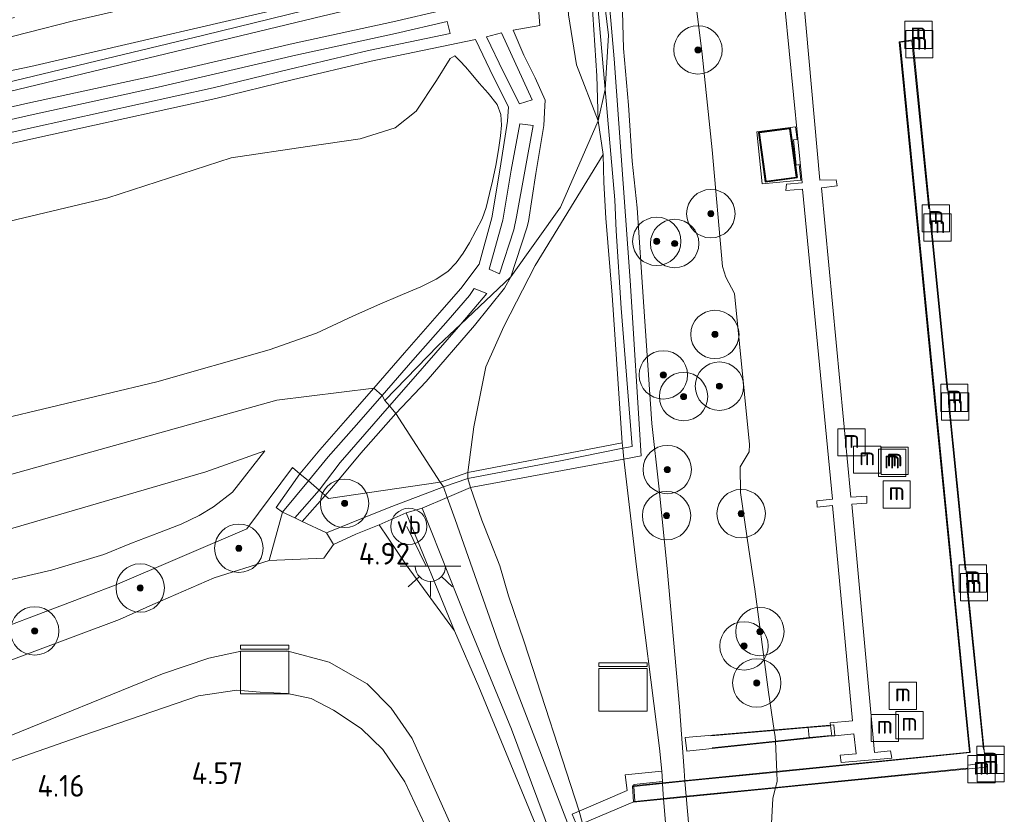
# Model space of a CAD drawing. Extents: x 130905 to 137824, y 412333 to 417928.
# Tile 43 of 256: x 132066 to 132148, y 413333 to 413398. Entities that reach past the tile are written whole.
import ezdxf
from ezdxf.enums import TextEntityAlignment as Align
from ezdxf.lldxf.tags import DXFTag

# ---------------------------------------------------------------- set-up
doc = ezdxf.new("R2010")
doc.units = 0
for name, color, linetype, lineweight in [('B-ME-BC-BETONVORM-GV', 50, 'Continuous', 18), ('B-ME-GR-BOOM-S', 90, 'Continuous', 25), ('B-ME-GR-GRAS-GV', 60, 'Continuous', 13), ('B-ME-GW-OPHOGING_KRUIN-G', 90, 'Continuous', 18), ('B-ME-GW-TALUD_KRUIN-G', 90, 'Continuous', 18), ('B-ME-GW-TALUD_TEEN-G', 90, 'Continuous', 18), ('B-ME-IE-MEUBILAIR_WATERWEGMEUBILAIR-S', 150, 'Continuous', 25), ('B-ME-IE-MEUBILAIR_WEGMEUBILAIR-G', 7, 'Continuous', 18), ('B-ME-IE-MEUBILAIR_WEGMEUBILAIR-S', 7, 'Continuous', 25), ('B-ME-IE-TERREINAFSCHEIDING_DOORGANG-G', 210, 'Continuous', 18), ('B-ME-IE-TERREINAFSCHEIDING_KUNSTMATIG_HEKWERK-G', 20, 'IE-TERREINAFSCHEIDING-KUNSTMATIG', 18), ('B-ME-KG-KADASTRAAL_DAKRAND-G', 170, 'Continuous', 18), ('B-ME-KL-DATA-S', 90, 'Continuous', 25), ('B-ME-KL-ET_LS_OV_LICHTPUNT-S', 190, 'Continuous', 25), ('B-ME-KW-KUNSTWERK_BRUG-GV', 170, 'Continuous', 18), ('B-ME-KW-KUNSTWERK_PONTON-GV', 170, 'Continuous', 18), ('B-ME-KW-KUNSTWERK_STEIGER-GV', 170, 'Continuous', 18), ('B-ME-OB-OEVERVOORZIENING-G', 7, 'Continuous', 18), ('B-ME-OG-BEBOUWING_SCHUUR-GV', 7, 'Continuous', 35), ('B-ME-OG-WATER_HAVEN-GV', 170, 'Continuous', 18), ('B-ME-OG-WATER_SLOOT-G', 120, 'Continuous', 18), ('B-ME-OG-WATER_SLOOT-GV', 120, 'Continuous', 18), ('B-ME-OG-WEG_TRAP-GV', 7, 'Continuous', 18), ('B-ME-VH-VERHARDING_BETON-GV', 252, 'Continuous', 18), ('B-ME-VH-VERHARDING_STRAATBAKSTEEN-GV', 252, 'Continuous', 18), ('B-ME-WH-WINTERBED-G', 150, 'WH-WINTERBED', 18), ('X-XX-AL-HOOGTELABEL-S', 7, 'Continuous', 25)]:
    doc.layers.add(name, color=color, linetype=linetype, lineweight=lineweight)
doc.styles.add('NLCS-ISO', font='NLCS-ISO.ttf')
doc.styles.add('NLCS-ISO-ANNOTATIVE-T18', font='NLCS-ISO.ttf', dxfattribs={"height": 1.8})
doc.styles.get("Standard").update_dxf_attribs({"font": 'arial.ttf'})
doc.linetypes.add('IE-TERREINAFSCHEIDING-KUNSTMATIG', pattern='A,4,[82,NLCS.SHX,S=0.75,R=90,X=0,Y=0],4,-2', length=10)
tags = doc.linetypes.add('WH-WINTERBED', pattern='A,6,-3.5,["WB",Standard,S=1.8,R=0,X=-1.5,Y=-0.9],-3.5,6,-3.5,6,-3.5,6,-3.5,6,-3.5', length=51).pattern_tags.tags
tags[6] = DXFTag(74, 10)

# ---------------------------------------------------------------- blocks, each defined once
blk = doc.blocks.new('SAL-HOOGTELABEL-SO')
at = {"color": 0, "linetype": 'ByBlock', "lineweight": -2, "style": 'NLCS-ISO-ANNOTATIVE-T18'}
blk.add_attdef('HOOGTE', text='', height=1.8, dxfattribs=at).set_placement((2.788, 0), align=Align.RIGHT)
blk = doc.blocks.new('SGR-BOOM_01-SO')
at = {"linetype": 'ByBlock', "lineweight": 18}
h = blk.add_hatch(color=0, dxfattribs=at)
h.dxf.hatch_style = 1
edge = h.paths.add_edge_path()
edge.add_arc((0, 0), 0.25, 0, 360)
at = {"color": 0, "linetype": 'ByBlock', "lineweight": 18}
for radius in [2, 0.25]:
    blk.add_circle((0, 0), radius, dxfattribs=at)
blk = doc.blocks.new('SKL-DATA_KAST-SO')
at = {"color": 0, "linetype": 'ByBlock', "lineweight": 18}
for points in [[(-2, 2), (2, 2), (2, 1.68), (-2, 1.68)], [(-2, 1.52), (2, 1.52), (2, -2), (-2, -2)]]:
    blk.add_lwpolyline(points, close=True, dxfattribs=at)
blk = doc.blocks.new('SIE-WATER_MEERPAAL-SO')
at = {"color": 0, "linetype": 'ByBlock', "lineweight": 18}
blk.add_lwpolyline([(-1.125, -1.125), (1.125, -1.125), (1.125, 1.125), (-1.125, 1.125)], close=True, dxfattribs=at)
at = {"color": 0, "linetype": 'ByBlock', "lineweight": 18, "style": 'NLCS-ISO'}
blk.add_text('m', height=1.5, dxfattribs=at).set_placement((0, 0.283), align=Align.MIDDLE_CENTER)
blk = doc.blocks.new('SKL-ET_OV_LICHTPUNT-SO')
at = {"color": 0, "linetype": 'ByBlock', "lineweight": 18}
for points in [[(-1.25, 0), (-2.5, 0)], [(1.25, 0), (2.5, 0)], [(-0.915, -0.851), (-1.831, -1.703)], [(0, -1.25), (0, -2.5)], [(0.915, -0.851), (1.831, -1.703)]]:
    blk.add_lwpolyline(points, dxfattribs=at)
blk.add_lwpolyline([(0, 0), (1.25, 0, -1), (-1.25, 0)], format="xyb", close=True, dxfattribs=at)
blk = doc.blocks.new('SIE-WEG_PAAL_VERKEERSBORD-SO')
at = {"color": 0, "linetype": 'ByBlock', "lineweight": 18}
blk.add_circle((0, 0), 1.5, dxfattribs=at)
at = {"color": 0, "linetype": 'ByBlock', "lineweight": 18, "style": 'NLCS-ISO'}
blk.add_text('vb', height=1.5, dxfattribs=at).set_placement((0, 0.132), align=Align.MIDDLE_CENTER)

msp = doc.modelspace()

# ---------------------------------------------------------------- linework, layer by layer
at = {"layer": 'B-ME-BC-BETONVORM-GV'}
for points in [[(132114.432, 413408.373, 2.424), (132115.602, 413395.078, 2.64), (132116.918, 413376.754, 2.965), (132117.826, 413362.263, 2.915), (132116.396, 413362.01, 3.027), (132116.302, 413362.895, 3.039), (132117.079, 413363.052, 3.039), (132116.163, 413374.474, 3.001), (132115.756, 413380.869, 3.126), (132115.639, 413383.426, 3.051), (132114.844, 413392.549, 2.701), (132113.603, 413406.678, 2.426)], [(132109.241, 413400.727, 1.79), (132109.463, 413397.831, 2.011), (132107.238, 413397.441, 1.815), (132108.13, 413395.387, 2.068), (132109.055, 413393.492, 2.26), (132109.888, 413391.658, 2.453), (132109.86, 413391.192, 2.523), (132109.775, 413389.559, 2.759), (132109.128, 413385.593, 3.263), (132108.507, 413381.648, 3.865), (132108.376, 413381.1, 3.913), (132107.065, 413377.066, 4.247), (132106.54, 413376.138, 4.357), (132104.063, 413373.031, 4.673), (132100.06, 413368.425, 5.089), (132097.559, 413365.762, 5.218), (132094.662, 413362.487, 5.125), (132092.745, 413360.203, 4.976), (132091.705, 413359.001, 4.996), (132091.199, 413359.436, 5.017), (132092.944, 413361.728, 5.192), (132097.013, 413366.409, 5.279), (132098.776, 413368.405, 5.264), (132102.926, 413373.153, 4.764), (132105.083, 413375.675, 4.619), (132104.033, 413376.109, 4.619), (132103.633, 413375.526, 4.644), (132101.865, 413373.486, 4.898), (132098.967, 413370.19, 5.186), (132096.416, 413367.257, 5.322), (132094.078, 413364.577, 5.33), (132091.965, 413362.185, 5.199), (132090.339, 413360.203, 5.081), (132089.628, 413360.786, 5.081), (132091.264, 413362.782, 5.2), (132093.387, 413365.184, 5.33), (132095.723, 413367.861, 5.322), (132098.275, 413370.795, 5.186), (132101.172, 413374.091, 4.898), (132102.918, 413376.105, 4.644), (132104.428, 413378.099, 4.386), (132105.485, 413381.949, 3.788), (132106.17, 413386.051, 3.16), (132106.788, 413389.912, 2.698), (132106.867, 413391.114, 2.514), (132105.635, 413393.573, 2.156), (132104.144, 413396.67, 1.572), (132095.499, 413394.874, 1.224), (132088.993, 413393.335, 1.226), (132082.661, 413391.786, 1.176), (132067.631, 413388.485, 1.212), (132048.33, 413384.128, 1.216)], [(132055.665, 413388.815, 1.12), (132067.121, 413391.406, 1.122), (132077.675, 413393.696, 1.124), (132089.066, 413396.341, 1.158), (132097.312, 413398.134, 1.16), (132101.575, 413399.121, 1.362)], [(132048.134, 413385.027, 1.216), (132067.431, 413389.383, 1.212), (132082.453, 413392.682, 1.176), (132088.778, 413394.229, 1.226), (132095.3, 413395.772, 1.224), (132102.037, 413397.172, 1.474), (132101.793, 413398.148, 1.375), (132097.53, 413397.161, 1.172), (132089.285, 413395.368, 1.17), (132077.893, 413392.723, 1.136), (132067.337, 413390.433, 1.134), (132055.884, 413387.842, 1.132)]]:
    msp.add_polyline3d(points, dxfattribs=at)
for points in [[(132105.051, 413396.905, 1.698), (132106.461, 413393.978, 2.155), (132107.772, 413391.361, 2.514), (132108.804, 413391.679, 2.514), (132106.275, 413397.215, 1.802)], [(132105.268, 413377.685, 4.386), (132106.12, 413377.316, 4.421), (132107.307, 413380.946, 3.984), (132107.536, 413382.012, 3.796), (132108.902, 413389.556, 2.759), (132107.789, 413389.706, 2.721), (132107.075, 413385.885, 3.158), (132106.384, 413381.751, 3.788)], [(132116.396, 413362.01, 3.027), (132103.711, 413359.666, 5.44), (132103.488, 413360.408, 5.401), (132111.29, 413361.895, 4.051), (132116.302, 413362.895, 3.039)], [(132090.339, 413360.203, 5.081), (132088.177, 413357.617, 4.993), (132087.65, 413358.016, 5.08), (132089.628, 413360.786, 5.081)], [(132094.253, 413355.791, 4.864), (132092.398, 413354.938, 4.796), (132091.821, 413355.915, 4.896), (132094.743, 413357.104, 4.999), (132097.011, 413357.994, 5.165), (132100.555, 413359.354, 5.438), (132101.479, 413359.702, 5.508), (132103.488, 413360.408, 5.401), (132103.711, 413359.666, 5.44), (132101.795, 413358.822, 5.519), (132099.734, 413357.961, 5.508), (132098.393, 413357.571, 5.209), (132096.167, 413356.565, 5.029)], [(132091.705, 413359.001, 4.996), (132089.806, 413356.856, 4.949), (132089.192, 413357.143, 4.965), (132091.199, 413359.436, 5.017)]]:
    msp.add_polyline3d(points, close=True, dxfattribs=at)
at = {"layer": 'B-ME-GR-GRAS-GV'}
for points in [[(132120.157, 413327.96, 3.422), (132119.66, 413333.953, 3.896), (132119.632, 413334.284, 3.388), (132119.591, 413335.194, 3.882), (132119.583, 413335.36, 3.379), (132119.545, 413336.206, 3.372), (132119.349, 413338.117, 3.326), (132117.428, 413353.113, 3.282), (132116.396, 413362.01, 3.027), (132117.826, 413362.263, 2.915), (132116.918, 413376.754, 2.965), (132115.602, 413395.078, 2.64), (132114.432, 413408.373, 2.424)], [(132113.603, 413406.678, 2.426), (132114.844, 413392.549, 2.701), (132115.639, 413383.426, 3.051), (132115.756, 413380.869, 3.126), (132116.163, 413374.474, 3.001), (132117.079, 413363.052, 3.039), (132116.302, 413362.895, 3.039), (132116.248, 413363.358, 3.027), (132115.42, 413375.551, 3.066), (132114.915, 413381.923, 3.392), (132114.741, 413384.867, 3.138), (132114.695, 413387.184, 2.926), (132114.269, 413389.956, 2.851), (132114.15, 413393.683, 2.629), (132113.758, 413400.023, 2.479)], [(132121.679, 413405.013, 0.9), (132122.882, 413395.465, 0.9), (132123.707, 413387.55, 0.9), (132124.556, 413377.914, 0.9), (132124.824, 413377.023, 0.9), (132125.544, 413375.674, 0.9), (132126.785, 413363.22, 0.9), (132126.746, 413362.605, 0.9), (132125.997, 413361.356, 0.9), (132126.04, 413359.247, 0.9), (132126.739, 413354.536, 0.9), (132127.219, 413351.25, 0.9), (132128.36, 413342.752, 0.9), (132128.826, 413339.579, 0.9), (132128.905, 413339.044, 0.9), (132128.92, 413338.697, 0.9), (132129.031, 413336.143, 0.9), (132129.064, 413335.373, 0.9), (132128.942, 413334.879, 0.9), (132128.712, 413333.951, 0.9), (132128.57, 413331.411, 0.9)], [(132086.451, 413401.805, 0.421), (132070.805, 413398.185, 0.421), (132056.116, 413394.433, 0.421), (132034.793, 413389.966, 0.421), (132034.939, 413391.711, 0.892), (132048.431, 413394.563, 0.761), (132051.839, 413395.046, 0.637), (132054.505, 413395.608, 0.908), (132057.678, 413396.262, 0.926), (132059.935, 413396.747, 1.003), (132063.152, 413397.735, 0.863), (132066.027, 413398.492, 0.945)], [(132092.695, 413399.725, 1.036), (132081.677, 413397.024, 1.18), (132060.926, 413392.036, 1.018), (132034.5, 413386.464, 0.959), (132034.579, 413387.404, 0.421), (132041.092, 413388.955, 0.421), (132067.37, 413394.447, 0.421), (132091.646, 413400.087, 0.421)], [(132111.83, 413398.723, 2.011), (132112.47, 413394.589, 2.139), (132114.269, 413389.956, 2.851), (132114.695, 413387.184, 2.926), (132109.067, 413377.994, 4.001), (132106.482, 413372.972, 4.401), (132104.994, 413369.623, 4.751), (132104.006, 413364.679, 5.076), (132103.488, 413360.887, 5.276), (132101.318, 413360.115, 5.464), (132101.221, 413360.101, 5.461), (132091.993, 413358.753, 5.151), (132091.705, 413359.001, 4.996), (132092.745, 413360.203, 4.976), (132094.662, 413362.487, 5.125), (132097.559, 413365.762, 5.218), (132100.06, 413368.425, 5.089), (132104.063, 413373.031, 4.673), (132106.54, 413376.138, 4.357), (132107.065, 413377.066, 4.247), (132108.376, 413381.1, 3.913), (132108.507, 413381.648, 3.865), (132109.128, 413385.593, 3.263), (132109.775, 413389.559, 2.759), (132109.86, 413391.192, 2.523), (132109.888, 413391.658, 2.453), (132109.055, 413393.492, 2.26), (132108.13, 413395.387, 2.068), (132107.238, 413397.441, 1.815), (132109.463, 413397.831, 2.011), (132109.241, 413400.727, 1.79)], [(132116.264, 413400.021, 2.697), (132116.377, 413395.925, 2.701), (132116.78, 413391.252, 2.792), (132117.077, 413386.613, 2.902), (132117.506, 413382.764, 2.944), (132118.016, 413375.009, 2.943), (132118.714, 413364.936, 2.834), (132119.296, 413359.769, 2.884), (132119.988, 413352.978, 3.053), (132121.001, 413341.547, 3.05), (132121.372, 413336.282, 3.143), (132121.448, 413335.381, 3.903), (132121.552, 413334.142, 3.197), (132121.759, 413331.687, 3.259)], [(132121.759, 413331.687, 3.259), (132121.552, 413334.142, 3.197), (132121.448, 413335.381, 3.903), (132121.372, 413336.282, 3.143), (132121.001, 413341.547, 3.05), (132119.988, 413352.978, 3.053), (132119.296, 413359.769, 2.884), (132118.714, 413364.936, 2.834), (132118.016, 413375.009, 2.943), (132117.506, 413382.764, 2.944), (132117.077, 413386.613, 2.902), (132116.78, 413391.252, 2.792), (132116.377, 413395.925, 2.701), (132116.264, 413400.021, 2.697)], [(132101.575, 413399.121, 1.362), (132097.312, 413398.134, 1.16), (132089.066, 413396.341, 1.158), (132077.675, 413393.696, 1.124), (132067.121, 413391.406, 1.122), (132055.665, 413388.815, 1.12), (132046.185, 413386.688, 1.088), (132034.306, 413384.141, 0.973), (132034.4, 413385.268, 0.936), (132063.985, 413391.978, 1.099), (132091.572, 413398.635, 1.063)], [(132048.33, 413384.128, 1.216), (132067.631, 413388.485, 1.212), (132082.661, 413391.786, 1.176), (132088.993, 413393.335, 1.226), (132095.499, 413394.874, 1.224), (132104.144, 413396.67, 1.572), (132105.635, 413393.573, 2.156), (132106.867, 413391.114, 2.514), (132106.788, 413389.912, 2.698), (132106.17, 413386.051, 3.16), (132105.485, 413381.949, 3.788), (132104.428, 413378.099, 4.386), (132102.918, 413376.105, 4.644), (132101.172, 413374.091, 4.898), (132098.275, 413370.795, 5.186), (132095.723, 413367.861, 5.322), (132093.387, 413365.184, 5.33), (132091.264, 413362.782, 5.2), (132089.628, 413360.786, 5.081), (132089.022, 413361.306, 5.27), (132085.244, 413356.23, 4.832), (132074.354, 413351.597, 4.466), (132065.656, 413348.29, 4.336)], [(132055.867, 413363.148, 5.302), (132077.797, 413368.383, 5.515), (132087.069, 413371.025, 5.476), (132090.998, 413372.4, 5.482), (132093.992, 413373.808, 5.368), (132096.042, 413374.733, 5.212), (132098.109, 413375.608, 5.066), (132099.611, 413376.242, 4.95), (132100.877, 413376.877, 4.806), (132101.861, 413377.497, 4.668), (132102.527, 413378.221, 4.578), (132103.108, 413379.026, 4.346), (132103.625, 413379.884, 4.256), (132104.154, 413380.858, 4.084), (132104.686, 413381.856, 3.976), (132105.025, 413382.805, 3.81), (132105.291, 413383.949, 3.548), (132105.545, 413384.977, 3.362), (132105.827, 413386.26, 3.156), (132106.039, 413387.551, 3.008), (132106.19, 413388.708, 2.89), (132106.287, 413389.589, 2.784), (132106.218, 413390.465, 2.582), (132105.911, 413391.297, 2.358), (132105.194, 413392.244, 2.236), (132104.438, 413393.054, 2.152), (132103.775, 413393.855, 1.956), (132103.321, 413394.421, 1.772), (132102.877, 413394.869, 1.69), (132102.433, 413395.316, 1.558), (132102.034, 413395.102, 1.56), (132100.9, 413393.288, 1.55), (132099.243, 413390.764, 1.601), (132097.486, 413389.377, 1.674), (132094.603, 413388.477, 1.695), (132090.262, 413387.829, 1.633), (132083.929, 413386.882, 1.674), (132073.733, 413383.603, 1.626), (132049.987, 413377.946, 1.76)], [(132049.987, 413377.946, 1.76), (132073.733, 413383.603, 1.626), (132083.929, 413386.882, 1.674), (132090.262, 413387.829, 1.633), (132094.603, 413388.477, 1.695), (132097.486, 413389.377, 1.674), (132099.243, 413390.764, 1.601), (132100.9, 413393.288, 1.55), (132102.034, 413395.102, 1.56), (132102.433, 413395.316, 1.558), (132102.877, 413394.869, 1.69), (132103.321, 413394.421, 1.772), (132103.775, 413393.855, 1.956), (132104.438, 413393.054, 2.152), (132105.194, 413392.244, 2.236), (132105.911, 413391.297, 2.358), (132106.218, 413390.465, 2.582), (132106.287, 413389.589, 2.784), (132106.19, 413388.708, 2.89), (132106.039, 413387.551, 3.008), (132105.827, 413386.26, 3.156), (132105.545, 413384.977, 3.362), (132105.291, 413383.949, 3.548), (132105.025, 413382.805, 3.81), (132104.686, 413381.856, 3.976), (132104.154, 413380.858, 4.084), (132103.625, 413379.884, 4.256), (132103.108, 413379.026, 4.346), (132102.527, 413378.221, 4.578), (132101.861, 413377.497, 4.668), (132100.877, 413376.877, 4.806), (132099.611, 413376.242, 4.95), (132098.109, 413375.608, 5.066), (132096.042, 413374.733, 5.212), (132093.992, 413373.808, 5.368), (132090.998, 413372.4, 5.482), (132087.069, 413371.025, 5.476), (132077.797, 413368.383, 5.515), (132055.867, 413363.148, 5.302)], [(132057.696, 413350.177, 4.233), (132069.088, 413352.838, 4.087), (132073.41, 413354.126, 4.239), (132075.715, 413355.07, 4.387), (132078.019, 413355.931, 4.484), (132079.82, 413356.625, 4.659), (132081.293, 413357.35, 4.768), (132082.476, 413358.049, 4.814), (132084.043, 413359.28, 4.877), (132086.722, 413362.687, 5.337), (132081.854, 413360.949, 5.264), (132058.78, 413354.234, 5.175)], [(132110.413, 413330.833, 5.634), (132107.114, 413339.69, 5.602), (132103.433, 413348.573, 5.434), (132099.734, 413357.961, 5.508), (132101.795, 413358.822, 5.519), (132103.711, 413359.666, 5.44), (132104.664, 413356.965, 5.387), (132105.355, 413355.226, 5.314), (132106.139, 413353.184, 5.354), (132106.871, 413350.714, 5.295), (132108.157, 413346.904, 5.472), (132112.698, 413332.927, 5.41), (132112.137, 413332.675, 5.38), (132112.548, 413331.686, 5.38)], [(132064.817, 413338.799, 4.547), (132078.253, 413344.248, 4.672), (132082.082, 413345.551, 4.822), (132084.773, 413346.121, 4.847), (132088.532, 413346.162, 4.885), (132092.044, 413345.225, 5.047), (132095.189, 413343.431, 5.16), (132097.155, 413341.414, 5.172), (132098.907, 413338.915, 5.16), (132102.117, 413331.719, 5.285)], [(132060.327, 413335.21, 4.413), (132071.774, 413339.206, 4.458), (132081.233, 413342.439, 4.718), (132084.406, 413342.909, 4.937), (132086.347, 413342.753, 4.815), (132088.586, 413342.636, 4.895), (132090.542, 413342.211, 5.076), (132092.385, 413341.268, 4.975), (132094.675, 413339.757, 4.954), (132096.477, 413338.007, 5.072), (132098.289, 413335.349, 5.195), (132101.18, 413329.163, 5.448)], [(132101.18, 413329.163, 5.448), (132098.289, 413335.349, 5.195), (132096.477, 413338.007, 5.072), (132094.675, 413339.757, 4.954), (132092.385, 413341.268, 4.975), (132090.542, 413342.211, 5.076), (132088.586, 413342.636, 4.895), (132086.347, 413342.753, 4.815), (132084.406, 413342.909, 4.937), (132081.233, 413342.439, 4.718), (132071.774, 413339.206, 4.458), (132060.327, 413335.21, 4.413)]]:
    msp.add_polyline3d(points, dxfattribs=at)
for points in [[(132114.15, 413393.683, 2.629), (132114.269, 413389.956, 2.851), (132112.47, 413394.589, 2.139), (132111.83, 413398.723, 2.011), (132111.51, 413403.504, 2.061), (132113.392, 413403.786, 2.418), (132113.758, 413400.023, 2.479)], [(132063.985, 413391.978, 1.099), (132034.4, 413385.268, 0.936), (132034.5, 413386.464, 0.959), (132060.926, 413392.036, 1.018), (132081.677, 413397.024, 1.18), (132092.695, 413399.725, 1.036), (132093.338, 413399.048, 1.099), (132091.572, 413398.635, 1.063)], [(132048.134, 413385.027, 1.216), (132034.134, 413382.088, 0.994), (132034.22, 413383.107, 0.984), (132046.399, 413385.714, 1.1), (132055.884, 413387.842, 1.132), (132067.337, 413390.433, 1.134), (132077.893, 413392.723, 1.136), (132089.285, 413395.368, 1.17), (132097.53, 413397.161, 1.172), (132101.793, 413398.148, 1.375), (132102.037, 413397.172, 1.474), (132095.3, 413395.772, 1.224), (132088.778, 413394.229, 1.226), (132082.453, 413392.682, 1.176), (132067.431, 413389.383, 1.212)], [(132108.804, 413391.679, 2.514), (132107.772, 413391.361, 2.514), (132106.461, 413393.978, 2.155), (132105.051, 413396.905, 1.698), (132106.275, 413397.215, 1.802)], [(132107.307, 413380.946, 3.984), (132106.12, 413377.316, 4.421), (132105.268, 413377.685, 4.386), (132106.384, 413381.751, 3.788), (132107.075, 413385.885, 3.158), (132107.789, 413389.706, 2.721), (132108.902, 413389.556, 2.759), (132107.536, 413382.012, 3.796)], [(132116.248, 413363.358, 3.027), (132103.488, 413360.887, 5.276), (132104.006, 413364.679, 5.076), (132104.994, 413369.623, 4.751), (132106.482, 413372.972, 4.401), (132109.067, 413377.994, 4.001), (132114.695, 413387.184, 2.926), (132114.741, 413384.867, 3.138), (132114.915, 413381.923, 3.392), (132115.42, 413375.551, 3.066)], [(132092.944, 413361.728, 5.192), (132091.199, 413359.436, 5.017), (132090.339, 413360.203, 5.081), (132091.965, 413362.185, 5.199), (132094.078, 413364.577, 5.33), (132096.416, 413367.257, 5.322), (132098.967, 413370.19, 5.186), (132101.865, 413373.486, 4.898), (132103.633, 413375.526, 4.644), (132104.033, 413376.109, 4.619), (132105.083, 413375.675, 4.619), (132102.926, 413373.153, 4.764), (132098.776, 413368.405, 5.264), (132097.013, 413366.409, 5.279)], [(132111.29, 413361.895, 4.051), (132103.488, 413360.408, 5.401), (132103.488, 413360.887, 5.276), (132116.248, 413363.358, 3.027), (132116.302, 413362.895, 3.039)], [(132048.939, 413348.403, 4.311), (132030.953, 413344.275, 4.399), (132031.239, 413347.439, 5.157), (132058.78, 413354.234, 5.175), (132081.854, 413360.949, 5.264), (132086.722, 413362.687, 5.337), (132084.043, 413359.28, 4.877), (132082.476, 413358.049, 4.814), (132081.293, 413357.35, 4.768), (132079.82, 413356.625, 4.659), (132078.019, 413355.931, 4.484), (132075.715, 413355.07, 4.387), (132073.41, 413354.126, 4.239), (132069.088, 413352.838, 4.087), (132057.696, 413350.177, 4.233)], [(132116.666, 413334.634, 3.936), (132112.698, 413332.927, 5.41), (132108.157, 413346.904, 5.472), (132106.871, 413350.714, 5.295), (132106.139, 413353.184, 5.354), (132105.355, 413355.226, 5.314), (132104.664, 413356.965, 5.387), (132103.711, 413359.666, 5.44), (132116.396, 413362.01, 3.027), (132117.428, 413353.113, 3.282), (132119.349, 413338.117, 3.326), (132119.545, 413336.206, 3.372), (132116.502, 413335.919, 3.934)], [(132040.643, 413337.284, 4.267), (132030.59, 413334.416, 3.792), (132030.302, 413336.369, 4.175), (132046.665, 413341.072, 4.288), (132055.046, 413343.814, 4.117), (132065.656, 413348.29, 4.336), (132074.354, 413351.597, 4.466), (132085.244, 413356.23, 4.832), (132089.022, 413361.306, 5.27), (132089.628, 413360.786, 5.081), (132087.65, 413358.016, 5.08), (132088.177, 413357.617, 4.993), (132087.076, 413353.618, 4.713), (132082.527, 413352.201, 4.626), (132077.473, 413349.988, 4.48), (132074.706, 413348.756, 4.455), (132056.404, 413341.915, 4.43)], [(132100.555, 413359.354, 5.438), (132097.011, 413357.994, 5.165), (132094.743, 413357.104, 4.999), (132091.821, 413355.915, 4.896), (132089.806, 413356.856, 4.949), (132091.705, 413359.001, 4.996), (132091.993, 413358.753, 5.151), (132101.221, 413360.101, 5.461), (132101.318, 413360.115, 5.464), (132103.488, 413360.887, 5.276), (132103.488, 413360.408, 5.401), (132101.479, 413359.702, 5.508)], [(132091.199, 413359.436, 5.017), (132089.192, 413357.143, 4.965), (132088.177, 413357.617, 4.993), (132090.339, 413360.203, 5.081)], [(132113.403, 413323.229, 5.612), (132116.771, 413313.144, 5.408), (132111.949, 413325.008, 5.384), (132108.916, 413332.218, 5.378), (132104.417, 413343.179, 5.184), (132102.398, 413347.812, 4.997), (132098.393, 413357.571, 5.209), (132099.734, 413357.961, 5.508), (132103.433, 413348.573, 5.434), (132107.114, 413339.69, 5.602), (132110.413, 413330.833, 5.634)], [(132098.393, 413357.571, 5.209), (132102.398, 413347.812, 4.997), (132098.391, 413353.277, 4.969), (132096.167, 413356.565, 5.029)], [(132124.627, 413316.459, 3.406), (132119.661, 413314.685, 5.462), (132112.985, 413331.893, 5.38), (132117.278, 413333.716, 3.871), (132117.309, 413333.729, 3.871), (132117.229, 413334.957, 3.856), (132117.218, 413335.118, 3.855), (132119.583, 413335.36, 3.379), (132119.591, 413335.194, 3.882), (132119.632, 413334.284, 3.388), (132119.66, 413333.953, 3.896), (132120.157, 413327.96, 3.422)]]:
    msp.add_polyline3d(points, close=True, dxfattribs=at)
at = {"layer": 'B-ME-GW-OPHOGING_KRUIN-G'}
for points in [[(132115.115, 413397.023, 2.5), (132113.997, 413406.332, 2.396), (132114.052, 413407.048, 2.392), (132114.072, 413408.947, 2.488), (132113.701, 413412.448, 2.483), (132113.409, 413416.154, 2.49), (132113.052, 413419.263, 2.49), (132112.263, 413427.733, 2.479), (132111.367, 413435.042, 2.504), (132110.781, 413439.659, 2.526), (132110.069, 413446.49, 2.446)], [(132115.115, 413397.023, 2.5), (132114.844, 413392.549, 2.701), (132114.269, 413389.956, 2.851), (132111.167, 413382.808, 3.439), (132107.065, 413377.066, 4.247), (132102.926, 413373.153, 4.764), (132101.056, 413371.384, 4.997), (132096.638, 413366.854, 5.322)]]:
    msp.add_polyline3d(points, dxfattribs=at)
at = {"layer": 'B-ME-GW-TALUD_KRUIN-G'}
for points in [[(132113.392, 413403.786, 2.418), (132113.758, 413400.023, 2.479), (132114.15, 413393.683, 2.629), (132114.269, 413389.956, 2.851)], [(132121.759, 413331.687, 3.259), (132121.552, 413334.142, 3.197), (132121.448, 413335.381, 3.903), (132121.372, 413336.282, 3.143), (132121.001, 413341.547, 3.05), (132119.988, 413352.978, 3.053), (132119.296, 413359.769, 2.884), (132118.714, 413364.936, 2.834), (132118.016, 413375.009, 2.943), (132117.506, 413382.764, 2.944), (132117.077, 413386.613, 2.902), (132116.78, 413391.252, 2.792), (132116.377, 413395.925, 2.701), (132116.264, 413400.021, 2.697)], [(132102.433, 413395.316, 1.558), (132102.877, 413394.869, 1.69), (132103.321, 413394.421, 1.772), (132103.775, 413393.855, 1.956), (132104.438, 413393.054, 2.152), (132105.194, 413392.244, 2.236), (132105.911, 413391.297, 2.358), (132106.218, 413390.465, 2.582), (132106.287, 413389.589, 2.784), (132106.19, 413388.708, 2.89), (132106.039, 413387.551, 3.008), (132105.827, 413386.26, 3.156), (132105.545, 413384.977, 3.362), (132105.291, 413383.949, 3.548), (132105.025, 413382.805, 3.81), (132104.686, 413381.856, 3.976), (132104.154, 413380.858, 4.084), (132103.625, 413379.884, 4.256), (132103.108, 413379.026, 4.346), (132102.527, 413378.221, 4.578), (132101.861, 413377.497, 4.668), (132100.877, 413376.877, 4.806), (132099.611, 413376.242, 4.95), (132098.109, 413375.608, 5.066), (132096.042, 413374.733, 5.212), (132093.992, 413373.808, 5.368), (132090.998, 413372.4, 5.482), (132087.069, 413371.025, 5.476), (132077.797, 413368.383, 5.515), (132055.867, 413363.148, 5.302)], [(132103.711, 413359.666, 5.44), (132103.488, 413360.408, 5.401), (132103.488, 413360.887, 5.276), (132104.006, 413364.679, 5.076), (132104.994, 413369.623, 4.751), (132106.482, 413372.972, 4.401), (132109.067, 413377.994, 4.001), (132114.695, 413387.184, 2.926)], [(132086.722, 413362.687, 5.337), (132081.854, 413360.949, 5.264), (132058.78, 413354.234, 5.175), (132031.239, 413347.439, 5.157)], [(132103.711, 413359.666, 5.44), (132104.664, 413356.965, 5.387), (132105.355, 413355.226, 5.314), (132106.139, 413353.184, 5.354), (132106.871, 413350.714, 5.295), (132108.157, 413346.904, 5.472), (132112.698, 413332.927, 5.41)], [(132116.771, 413313.144, 5.408), (132113.403, 413323.229, 5.612), (132110.413, 413330.833, 5.634), (132107.114, 413339.69, 5.602), (132103.433, 413348.573, 5.434), (132099.734, 413357.961, 5.508), (132098.393, 413357.571, 5.209)]]:
    msp.add_polyline3d(points, dxfattribs=at)
at = {"layer": 'B-ME-GW-TALUD_TEEN-G'}
for points in [[(132114.269, 413389.956, 2.851), (132112.47, 413394.589, 2.139), (132111.83, 413398.723, 2.011), (132111.51, 413403.504, 2.061)], [(132102.433, 413395.316, 1.558), (132102.034, 413395.102, 1.56), (132100.9, 413393.288, 1.55), (132099.243, 413390.764, 1.601), (132097.486, 413389.377, 1.674), (132094.603, 413388.477, 1.695), (132090.262, 413387.829, 1.633), (132083.929, 413386.882, 1.674), (132073.733, 413383.603, 1.626), (132049.987, 413377.946, 1.76), (132033.41, 413374.193, 1.714)], [(132114.695, 413387.184, 2.926), (132114.741, 413384.867, 3.138), (132114.915, 413381.923, 3.392), (132115.42, 413375.551, 3.066), (132116.248, 413363.358, 3.027)], [(132119.545, 413336.206, 3.372), (132119.349, 413338.117, 3.326), (132117.428, 413353.113, 3.282), (132116.396, 413362.01, 3.027), (132116.302, 413362.895, 3.039), (132116.248, 413363.358, 3.027)], [(132030.953, 413344.275, 4.399), (132048.939, 413348.403, 4.311), (132057.696, 413350.177, 4.233), (132069.088, 413352.838, 4.087), (132073.41, 413354.126, 4.239), (132075.715, 413355.07, 4.387), (132078.019, 413355.931, 4.484), (132079.82, 413356.625, 4.659), (132081.293, 413357.35, 4.768), (132082.476, 413358.049, 4.814), (132084.043, 413359.28, 4.877), (132086.722, 413362.687, 5.337)], [(132102.398, 413347.812, 4.997), (132098.393, 413357.571, 5.209)], [(132116.771, 413313.144, 5.408), (132111.949, 413325.008, 5.384), (132108.916, 413332.218, 5.378), (132104.417, 413343.179, 5.184), (132102.398, 413347.812, 4.997)], [(132119.583, 413335.36, 3.379), (132119.591, 413335.194, 3.882), (132119.632, 413334.284, 3.388), (132119.66, 413333.953, 3.896), (132120.157, 413327.96, 3.422), (132124.627, 413316.459, 3.406)]]:
    msp.add_polyline3d(points, dxfattribs=at)
at = {"layer": 'B-ME-IE-MEUBILAIR_WEGMEUBILAIR-G'}
msp.add_polyline3d([(132100.066, 413353.15, 5.123), (132098.454, 413356.444, 5.136)], dxfattribs=at)
at = {"layer": 'B-ME-IE-TERREINAFSCHEIDING_DOORGANG-G'}
for points in [[(132089.022, 413361.306, 5.27), (132089.628, 413360.786, 5.081), (132090.339, 413360.203, 5.081), (132091.199, 413359.436, 5.017), (132091.705, 413359.001, 4.996), (132091.993, 413358.753, 5.151)], [(132131.709, 413338.99, 1.551), (132131.633, 413339.821, 1.553)]]:
    msp.add_polyline3d(points, dxfattribs=at)
at = {"layer": 'B-ME-IE-TERREINAFSCHEIDING_KUNSTMATIG_HEKWERK-G'}
for points in [[(132105.332, 413401.963, 1.421), (132093.338, 413399.048, 1.099), (132091.572, 413398.635, 1.063), (132063.985, 413391.978, 1.099), (132034.4, 413385.268, 0.936)], [(132117.162, 413334.95, 3.855), (132117.229, 413334.957, 3.856), (132119.591, 413335.194, 3.882), (132121.448, 413335.381, 3.903), (132129.031, 413336.143, 0.9), (132145.015, 413337.75, 4.167), (132142.12, 413367.1, 4.148), (132139.225, 413396.449, 4.13), (132140.209, 413396.574, 4.171), (132141.609, 413382.676, 4.17)], [(132114.695, 413387.184, 2.926), (132114.269, 413389.956, 2.851)], [(132141.728, 413381.498, 4.17), (132143.117, 413367.709, 4.169)], [(132143.225, 413366.643, 4.169), (132144.613, 413352.863, 4.168)], [(132091.993, 413358.753, 5.151), (132101.221, 413360.101, 5.461), (132101.318, 413360.115, 5.464), (132103.488, 413360.887, 5.276), (132116.248, 413363.358, 3.027)], [(132089.022, 413361.306, 5.27), (132085.244, 413356.23, 4.832), (132074.354, 413351.597, 4.466), (132065.656, 413348.29, 4.336), (132055.046, 413343.814, 4.117), (132046.665, 413341.072, 4.288)], [(132144.725, 413351.756, 4.168), (132146.109, 413338.013, 4.167)], [(132122.566, 413278.741, 5.465), (132113.216, 413301.244, 5.605), (132104.324, 413322.36, 5.366), (132101.18, 413329.163, 5.448), (132098.289, 413335.349, 5.195), (132096.477, 413338.007, 5.072), (132094.675, 413339.757, 4.954), (132092.385, 413341.268, 4.975), (132090.542, 413342.211, 5.076), (132088.586, 413342.636, 4.895), (132086.347, 413342.753, 4.815), (132084.406, 413342.909, 4.937), (132081.233, 413342.439, 4.718), (132071.774, 413339.206, 4.458), (132060.327, 413335.21, 4.413), (132047.585, 413330.854, 4.004), (132034.161, 413327.175, 3.676), (132029.405, 413325.911, 3.666)], [(132123.587, 413339.127, 2.72), (132128.826, 413339.579, 0.9), (132131.633, 413339.821, 1.553), (132133.383, 413339.972, 1.299)], [(132133.503, 413339.179, 1.292), (132131.709, 413338.99, 1.551), (132128.92, 413338.697, 0.9), (132123.688, 413338.146, 2.707)], [(132144.777, 413336.458, 4.152), (132128.942, 413334.879, 0.9), (132121.552, 413334.142, 3.197), (132119.66, 413333.953, 3.896), (132117.278, 413333.716, 3.871), (132117.251, 413333.713, 3.871)], [(132145.775, 413336.856, 4.042), (132144.851, 413336.714, 4.042)]]:
    msp.add_polyline3d(points, dxfattribs=at)
at = {"layer": 'B-ME-KG-KADASTRAAL_DAKRAND-G'}
msp.add_polyline3d([(132128.156, 413384.956, 3.379), (132127.604, 413388.951, 3.342), (132130.099, 413389.297, 3.379), (132130.651, 413385.3, 3.379)], close=True, dxfattribs=at)
at = {"layer": 'B-ME-KW-KUNSTWERK_BRUG-GV'}
for points in [[(132146.305, 413336.56, 4.167), (132117.205, 413333.659, 3.871), (132117.108, 413334.994, 3.855), (132144.96, 413337.794, 4.167), (132142.056, 413367.142, 4.148), (132139.151, 413396.49, 4.13), (132140.28, 413396.633, 4.13), (132143.293, 413366.597, 4.148)], [(132133.834, 413339.164, 1.246), (132121.601, 413337.876, 3.008), (132121.466, 413338.994, 3.02), (132133.75, 413340.053, 1.246)]]:
    msp.add_polyline3d(points, close=True, dxfattribs=at)
at = {"layer": 'B-ME-KW-KUNSTWERK_PONTON-GV'}
msp.add_polyline3d([(132130.428, 413388.373, 1.054), (132130.644, 413386.302, 1.142), (132130.896, 413386.357, 1.154), (132131.024, 413385.055, 1.129), (132127.825, 413384.75, 1.142), (132127.377, 413389.053, 1.154), (132130.588, 413389.455, 1.092), (132130.711, 413388.398, 1.092)], close=True, dxfattribs=at)
at = {"layer": 'B-ME-KW-KUNSTWERK_STEIGER-GV'}
msp.add_polyline3d([(132130.294, 413410.511, 1.17), (132132.595, 413385.052, 1.21), (132133.937, 413385.071, 1.21), (132134.022, 413384.569, 1.21), (132132.721, 413384.413, 1.21), (132135.148, 413358.864, 1.21), (132136.47, 413358.93, 1.21), (132136.479, 413358.366, 1.21), (132135.226, 413358.285, 1.216), (132137.113, 413337.762, 1.258), (132138.425, 413337.905, 1.246), (132138.549, 413337.287, 1.233), (132134.352, 413336.927, 1.283), (132134.285, 413337.549, 1.246), (132135.585, 413337.658, 1.246), (132135.397, 413339.313, 1.22), (132133.595, 413339.107, 1.22), (132133.45, 413340.21, 1.22), (132135.286, 413340.382, 1.22), (132133.645, 413358.17, 1.21), (132132.364, 413358.031, 1.21), (132132.346, 413358.561, 1.21), (132133.629, 413358.702, 1.21), (132131.154, 413384.301, 1.21), (132129.78, 413384.188, 1.21), (132129.838, 413384.722, 1.21), (132131.142, 413384.837, 1.21), (132128.629, 413410.302, 1.166)], dxfattribs=at)
at = {"layer": 'B-ME-OB-OEVERVOORZIENING-G'}
msp.add_polyline3d([(132128.57, 413331.411, 0.9), (132128.712, 413333.951, 0.9), (132128.942, 413334.879, 0.9), (132129.064, 413335.373, 0.9), (132129.031, 413336.143, 0.9), (132128.92, 413338.697, 0.9), (132128.905, 413339.044, 0.9), (132128.826, 413339.579, 0.9), (132128.36, 413342.752, 0.9), (132127.219, 413351.25, 0.9), (132126.739, 413354.536, 0.9), (132126.04, 413359.247, 0.9), (132125.997, 413361.356, 0.9), (132126.746, 413362.605, 0.9), (132126.785, 413363.22, 0.9), (132125.544, 413375.674, 0.9), (132124.824, 413377.023, 0.9), (132124.556, 413377.914, 0.9), (132123.707, 413387.55, 0.9), (132122.882, 413395.465, 0.9), (132121.679, 413405.013, 0.9)], dxfattribs=at)
at = {"layer": 'B-ME-OG-BEBOUWING_SCHUUR-GV'}
msp.add_polyline3d([(132130.708, 413385.258, 1.142), (132128.113, 413384.899, 1.142), (132127.547, 413388.994, 1.142), (132130.142, 413389.353, 1.142)], close=True, dxfattribs=at)
at = {"layer": 'B-ME-OG-WATER_HAVEN-GV'}
msp.add_polyline3d([(132128.57, 413331.411, 0.9), (132128.712, 413333.951, 0.9), (132128.942, 413334.879, 0.9), (132129.064, 413335.373, 0.9), (132129.031, 413336.143, 0.9), (132128.92, 413338.697, 0.9), (132128.905, 413339.044, 0.9), (132128.826, 413339.579, 0.9), (132128.36, 413342.752, 0.9), (132127.219, 413351.25, 0.9), (132126.739, 413354.536, 0.9), (132126.04, 413359.247, 0.9), (132125.997, 413361.356, 0.9), (132126.746, 413362.605, 0.9), (132126.785, 413363.22, 0.9), (132125.544, 413375.674, 0.9), (132124.824, 413377.023, 0.9), (132124.556, 413377.914, 0.9), (132123.707, 413387.55, 0.9), (132122.882, 413395.465, 0.9), (132121.679, 413405.013, 0.9)], dxfattribs=at)
at = {"layer": 'B-ME-OG-WATER_SLOOT-G'}
msp.add_polyline3d([(132034.5, 413386.464, 0.959), (132060.926, 413392.036, 1.018), (132081.677, 413397.024, 1.18), (132092.695, 413399.725, 1.036)], dxfattribs=at)
at = {"layer": 'B-ME-OG-WATER_SLOOT-GV'}
msp.add_polyline3d([(132041.092, 413388.955, 0.421), (132034.579, 413387.404, 0.421), (132034.793, 413389.966, 0.421), (132056.116, 413394.433, 0.421), (132070.805, 413398.185, 0.421), (132086.451, 413401.805, 0.421), (132090.785, 413402.127, 0.421), (132092.1, 413401.956, 0.421), (132092.499, 413401.198, 0.421), (132092.29, 413400.392, 0.421), (132091.646, 413400.087, 0.421), (132067.37, 413394.447, 0.421)], close=True, dxfattribs=at)
at = {"layer": 'B-ME-OG-WEG_TRAP-GV'}
msp.add_polyline3d([(132117.278, 413333.716, 3.871), (132112.985, 413331.893, 5.38), (132112.698, 413332.927, 5.41), (132116.666, 413334.634, 3.936), (132116.502, 413335.919, 3.934), (132119.545, 413336.206, 3.372), (132119.583, 413335.36, 3.379), (132117.218, 413335.118, 3.855), (132117.229, 413334.957, 3.856), (132117.309, 413333.729, 3.871)], close=True, dxfattribs=at)
at = {"layer": 'B-ME-VH-VERHARDING_BETON-GV'}
for points in [[(132091.599, 413353.828, 4.858), (132087.076, 413353.618, 4.713), (132088.177, 413357.617, 4.993), (132089.192, 413357.143, 4.965), (132089.806, 413356.856, 4.949), (132091.821, 413355.915, 4.896), (132092.398, 413354.938, 4.796)], [(132112.985, 413331.893, 5.38), (132112.548, 413331.686, 5.38), (132112.137, 413332.675, 5.38), (132112.698, 413332.927, 5.41)]]:
    msp.add_polyline3d(points, close=True, dxfattribs=at)
at = {"layer": 'B-ME-VH-VERHARDING_STRAATBAKSTEEN-GV'}
for points in [[(132056.404, 413341.915, 4.43), (132074.706, 413348.756, 4.455), (132077.473, 413349.988, 4.48), (132082.527, 413352.201, 4.626), (132087.076, 413353.618, 4.713), (132091.599, 413353.828, 4.858), (132092.398, 413354.938, 4.796), (132094.253, 413355.791, 4.864), (132096.167, 413356.565, 5.029), (132098.391, 413353.277, 4.969), (132102.398, 413347.812, 4.997), (132104.417, 413343.179, 5.184), (132108.916, 413332.218, 5.378)], [(132102.117, 413331.719, 5.285), (132098.907, 413338.915, 5.16), (132097.155, 413341.414, 5.172), (132095.189, 413343.431, 5.16), (132092.044, 413345.225, 5.047), (132088.532, 413346.162, 4.885), (132084.773, 413346.121, 4.847), (132082.082, 413345.551, 4.822), (132078.253, 413344.248, 4.672), (132064.817, 413338.799, 4.547)]]:
    msp.add_polyline3d(points, dxfattribs=at)
at = {"layer": 'B-ME-WH-WINTERBED-G'}
msp.add_polyline3d([(132031.615, 413352.199, 5.531), (132042.153, 413354.736, 5.492), (132063.902, 413360.232, 5.498), (132087.7, 413366.864, 5.452), (132095.723, 413367.861, 5.322), (132096.416, 413367.257, 5.322), (132096.638, 413366.854, 5.322), (132097.013, 413366.409, 5.279), (132097.559, 413365.762, 5.218), (132101.221, 413360.101, 5.461), (132101.479, 413359.702, 5.508), (132101.795, 413358.822, 5.519), (132102.447, 413357.004, 5.548), (132106.192, 413346.363, 5.62), (132112.93, 413328.866, 5.602), (132119.062, 413311.413, 5.592), (132123.474, 413297.035, 5.468), (132134.01, 413262.571, 5.444), (132139.095, 413249.994, 5.398)], dxfattribs=at)

# ---------------------------------------------------------------- block references
at = {"layer": 'B-ME-GR-BOOM-S'}
for p in [(132122.524, 413395.815, 0.801), (132123.586, 413382.28, 0.938), (132119.115, 413379.995, 2.414), (132120.595, 413379.815, 1.964), (132123.92, 413372.305, 1.176), (132119.658, 413368.959, 2.514), (132124.291, 413368.029, 1.251), (132121.333, 413367.171, 2.114), (132119.983, 413361.139, 2.726), (132093.312, 413358.345, 5.08), (132119.924, 413357.333, 2.814), (132126.091, 413357.497, 0.926), (132084.573, 413354.635, 4.82), (132076.421, 413351.354, 4.616), (132067.7, 413347.805, 4.54), (132127.645, 413347.754, 0.788), (132126.327, 413346.566, 1.264), (132127.378, 413343.505, 0.951)]:
    msp.add_blockref('SGR-BOOM_01-SO', p, dxfattribs=at)
at = {"layer": 'B-ME-IE-MEUBILAIR_WATERWEGMEUBILAIR-S'}
for p in [(132140.743, 413397.068, 5.098), (132140.817, 413396.281, 5.11), (132142.182, 413381.901, 5.06), (132142.325, 413381.147, 5.136), (132143.714, 413367.063, 5.036), (132143.778, 413366.356, 5.036), (132135.211, 413363.392, 2.136), (132136.512, 413361.959, 2.948), (132138.573, 413361.694, 3.873), (132138.779, 413361.853, 3.898), (132138.945, 413359.08, 2.955), (132145.234, 413352.134, 5.036), (132145.332, 413351.415, 5.098), (132139.461, 413342.45, 2.636), (132137.962, 413339.782, 3.273), (132140.003, 413340.019, 2.423), (132146.698, 413337.149, 5.086), (132145.963, 413336.39, 5.098), (132146.716, 413336.476, 5.086)]:
    msp.add_blockref('SIE-WATER_MEERPAAL-SO', p, dxfattribs=at)
at = {"layer": 'B-ME-IE-MEUBILAIR_WEGMEUBILAIR-S'}
msp.add_blockref('SIE-WEG_PAAL_VERKEERSBORD-SO', (132098.625, 413356.44, 4.836), dxfattribs=at)
at = {"layer": 'B-ME-KL-DATA-S'}
for p in [(132086.699, 413344.62, 4.73), (132116.32, 413343.179, 3.812)]:
    msp.add_blockref('SKL-DATA_KAST-SO', p, dxfattribs=at)
at = {"layer": 'B-ME-KL-ET_LS_OV_LICHTPUNT-S'}
msp.add_blockref('SKL-ET_OV_LICHTPUNT-SO', (132100.409, 413353.15, 5.652), dxfattribs=at)
at = {"layer": 'X-XX-AL-HOOGTELABEL-S'}
for p, values in [((132095.929, 413353.287, 4.92), {'HOOGTE': '4.92'}), ((132082.134, 413335.153, 4.565), {'HOOGTE': '4.57'}), ((132069.028, 413334.111, 4.155), {'HOOGTE': '4.16'})]:
    msp.add_blockref('SAL-HOOGTELABEL-SO', p, dxfattribs=at).add_auto_attribs(values)

doc.saveas('drawing.dxf')
